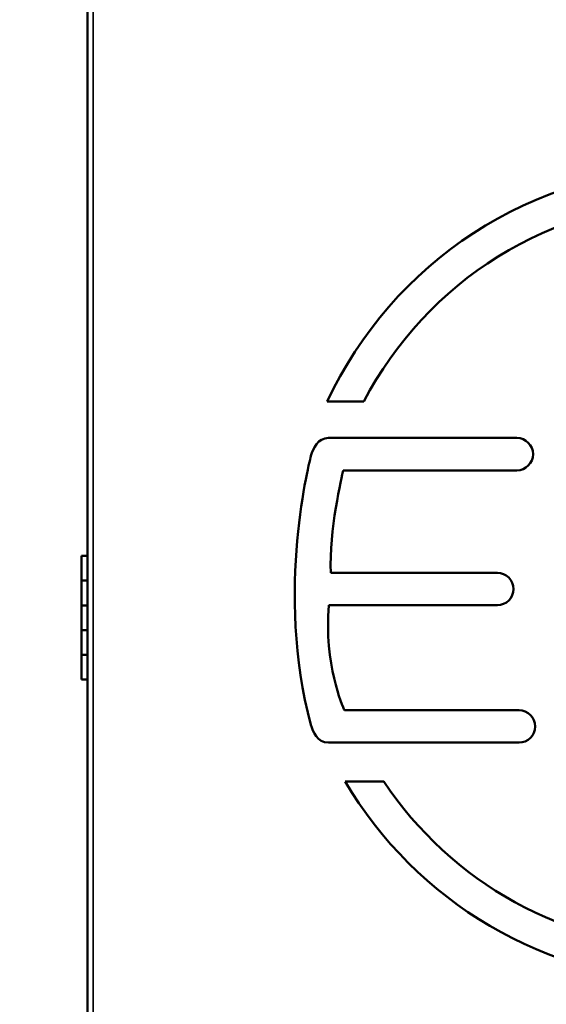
# Model space of a CAD drawing. Header units: inches. Extents: x 0 to 136, y 2 to 86.
# Tile 17 of 74: x 17 to 28, y 45 to 65. Entities that reach past the tile are written whole.
import ezdxf

# ---------------------------------------------------------------- set-up
doc = ezdxf.new("R2010")
doc.units = ezdxf.units.IN
doc.header["$LTSCALE"] = 4
doc.header["$MEASUREMENT"] = 0
for name, color, linetype, lineweight in [('Dimension (ANSI)', 7, 'Continuous', 25), ('Visible (ANSI)', 7, 'Continuous', 50), ('Visible Narrow (ANSI)', 7, 'Continuous', 35)]:
    doc.layers.add(name, color=color, linetype=linetype, lineweight=lineweight)
doc.styles.add('Dimension Text', font='tahoma.ttf')
doc.dimstyles.new('Dual Dimension', dxfattribs={"dimscale": 4, "dimtxt": 0.12, "dimasz": 0.098425, "dimexe": 0.125, "dimexo": 0.0625, "dimgap": 0.031496, "dimtad": 0, "dimtih": 1, "dimtoh": 1, "dimrnd": 1e-08, "dimzin": 4, "dimdsep": 46, "dimtxsty": 'Dimension Text', "dimcen": 0.09, "dimdle": 0.393701, "dimclrd": 256, "dimclre": 256, "dimclrt": 256, "dimadec": 0, "dimazin": 1, "dimtfac": 1, "dimtofl": 0, "dimtmove": 0, "dimatfit": 3, "dimfxl": 1, "dimtolj": 1, "dimtzin": 4, "dimlwd": -1, "dimlwe": -1, "dimarcsym": 0})

# ---------------------------------------------------------------- blocks, each defined once
blk = doc.blocks.new('*D6')
at = {"layer": 'Defpoints', "color": 0, "transparency": 16777216}
for p in [(14.213, 76.864), (18.62, 76.864), (18.98, 24.666)]:
    blk.add_point(p, dxfattribs=at)
at = {"layer": 'Dimension (ANSI)', "transparency": 16777216}
for p, q in [((18.37, 76.864), (13.713, 76.864)), ((14.213, 76.471), (14.213, 51.843)), ((14.213, 25.06), (14.213, 49.688)), ((18.73, 24.666), (13.713, 24.666))]:
    blk.add_line(p, q, dxfattribs=at)
for points in [[(14.147, 76.471), (14.278, 76.471), (14.213, 76.864)], [(14.147, 25.06), (14.278, 25.06), (14.213, 24.666)]]:
    blk.add_solid(points, dxfattribs=at)
at = {"layer": 'Dimension (ANSI)', "transparency": 16777216, "insert": (14.213, 50.765), "char_height": 0.48, "attachment_point": 5, "style": 'Dimension Text'}
blk.add_mtext('\\A1;{\\H3.0x;(}\\S52.20^ 1325.8 mm;{\\H3.0x;)}', dxfattribs=at)
blk = doc.blocks.new('*D7')
at = {"layer": 'Defpoints', "color": 0, "transparency": 16777216}
for p in [(45.762, 81.016), (17.355, 75.628), (45.762, 60.183)]:
    blk.add_point(p, dxfattribs=at)
at = {"layer": 'Dimension (ANSI)', "transparency": 16777216}
for p, q in [((17.355, 75.878), (17.355, 81.516)), ((45.762, 60.433), (45.762, 81.516)), ((17.748, 81.016), (29.324, 81.016)), ((45.369, 81.016), (33.793, 81.016))]:
    blk.add_line(p, q, dxfattribs=at)
for points in [[(17.748, 81.081), (17.748, 80.95), (17.355, 81.016)], [(45.369, 81.081), (45.369, 80.95), (45.762, 81.016)]]:
    blk.add_solid(points, dxfattribs=at)
at = {"layer": 'Dimension (ANSI)', "transparency": 16777216, "insert": (31.559, 81.016), "char_height": 0.48, "attachment_point": 5, "style": 'Dimension Text'}
blk.add_mtext('\\A1;{\\H3.0x;(}\\S28.41^ 721.6 mm;{\\H3.0x;)}', dxfattribs=at)

msp = doc.modelspace()

# ---------------------------------------------------------------- linework, layer by layer
at = {"layer": 'Visible (ANSI)'}
for p, q in [((18.5458, 28.5404), (18.5458, 76.7903)), ((23.3945, 57.1378), (24.1375, 57.1378)), ((27.2286, 56.3964), (23.4187, 56.3964)), ((23.7195, 55.7416), (27.2286, 55.7416)), ((18.5458, 54.0093), (18.4288, 54.0093)), ((18.4288, 54.0093), (18.4288, 53.5093)), ((26.8344, 53.6674), (23.4677, 53.6674)), ((18.5458, 53.5093), (18.4288, 53.5093)), ((18.5458, 53.5093), (18.4288, 53.5093)), ((18.4288, 53.5093), (18.4288, 53.0093)), ((18.5458, 53.0093), (18.4288, 53.0093)), ((18.4288, 53.0093), (18.4288, 52.5093)), ((18.5458, 53.0093), (18.4288, 53.0093)), ((23.4289, 53.0126), (26.8344, 53.0126)), ((18.5458, 52.5093), (18.4288, 52.5093)), ((18.5458, 52.5093), (18.4288, 52.5093)), ((18.4288, 52.5093), (18.4288, 52.0093)), ((18.5458, 52.0093), (18.4288, 52.0093)), ((18.4288, 52.0093), (18.4288, 51.5093)), ((18.5458, 52.0093), (18.4288, 52.0093)), ((18.5458, 51.5093), (18.4288, 51.5093)), ((27.2722, 50.8858), (23.7428, 50.8858)), ((23.4187, 50.231), (27.2722, 50.231)), ((24.5404, 49.4462), (23.7563, 49.4462))]:
    msp.add_line(p, q, dxfattribs=at)
for points, knots in [([(38.1595, 57.1378), (36.8515, 59.9261), (34.0346, 61.8607), (30.7771, 61.8607), (27.519, 61.8607), (24.7022, 59.9261), (23.3945, 57.1378)], [2, 2, 2, 2, 3, 3, 3, 4, 4, 4, 4]), ([(27.2286, 55.7416), (27.4087, 55.7416), (27.5552, 55.8885), (27.5552, 56.069), (27.5552, 56.2495), (27.4087, 56.3964), (27.2286, 56.3964)], [9, 9, 9, 9, 10, 10, 10, 11, 11, 11, 11]), ([(26.8344, 53.0126), (27.0147, 53.0126), (27.1612, 53.1595), (27.1612, 53.34), (27.1612, 53.5175), (27.0116, 53.6674), (26.8344, 53.6674)], [4, 4, 4, 4, 5, 5, 5, 6, 6, 6, 6]), ([(23.7563, 49.4462), (25.1797, 47.0312), (27.7931, 45.408), (30.7771, 45.408), (33.7606, 45.408), (36.3741, 47.0312), (37.7976, 49.4462)], [2, 2, 2, 2, 3, 3, 3, 4, 4, 4, 4])]:
    msp.add_open_spline(points, degree=3, knots=knots, dxfattribs=at)
for points in [[(24.1375, 57.1378), (25.3926, 59.5447), (27.897, 61.191), (30.7771, 61.191)], [(23.4187, 56.3964), (23.2033, 56.3964), (23.1143, 56.1916), (23.066, 56.0371)], [(23.066, 56.0371), (23.0586, 56.0098), (22.3301, 53.2827), (23.066, 50.5905)], [(23.4677, 53.6674), (23.4272, 54.5165), (23.6927, 55.6317), (23.7195, 55.7416)], [(23.7428, 50.8858), (23.7046, 50.9678), (23.324, 51.8197), (23.4289, 53.0126)], [(27.5991, 50.5584), (27.5991, 50.739), (27.4525, 50.8858), (27.2722, 50.8858)], [(23.066, 50.5905), (23.1027, 50.4562), (23.1973, 50.231), (23.4187, 50.231)], [(27.2722, 50.231), (27.4525, 50.231), (27.5991, 50.3779), (27.5991, 50.5584)], [(30.7771, 46.0782), (28.1791, 46.0782), (25.8862, 47.417), (24.5404, 49.4462)]]:
    msp.add_open_spline(points, degree=3, dxfattribs=at)
at = {"layer": 'Visible Narrow (ANSI)'}
msp.add_line((18.6592, 76.7509), (18.6592, 28.5797), dxfattribs=at)

# ---------------------------------------------------------------- dimensions: what is measured, and where the dimension line sits
at = {"layer": 'Dimension (ANSI)'}
for base, p1, p2, angle, text, override, picture, middle in [((45.7623, 81.0157), (17.3548, 75.6278), (45.7623, 60.1831), 180, '{\\H3.0x;(}\\S<>^ 721.6 mm;{\\H3.0x;)}', {"dimgap": 0.031496, "dimtih": 0, "dimtoh": 0, "dimdec": 2, "dimpost": '\\X', "dimtol": 0, "dimlim": 0, "dimtp": 0, "dimtm": 0, "dimtdec": 2, "dimatfit": 1}, '*D7', (31.5585, 81.0157)), ((14.2126, 76.8643), (18.9798, 24.6659), (18.6199, 76.8643), 270, '{\\H3.0x;(}\\S<>^ 1325.8 mm;{\\H3.0x;)}', {"dimgap": 0.031496, "dimdec": 2, "dimpost": '\\X', "dimtol": 0, "dimlim": 0, "dimtp": 0, "dimtm": 0, "dimtdec": 2, "dimatfit": 1}, '*D6', (14.2126, 50.7651))]:
    dim = msp.add_linear_dim(base=base, p1=p1, p2=p2, angle=angle, text=text, dimstyle='Dual Dimension', override=override, dxfattribs=at)
    dim.commit()
    dim.dimension.update_dxf_attribs({"geometry": picture, "text_midpoint": middle, "dimtype": 160})

doc.saveas('drawing.dxf')
